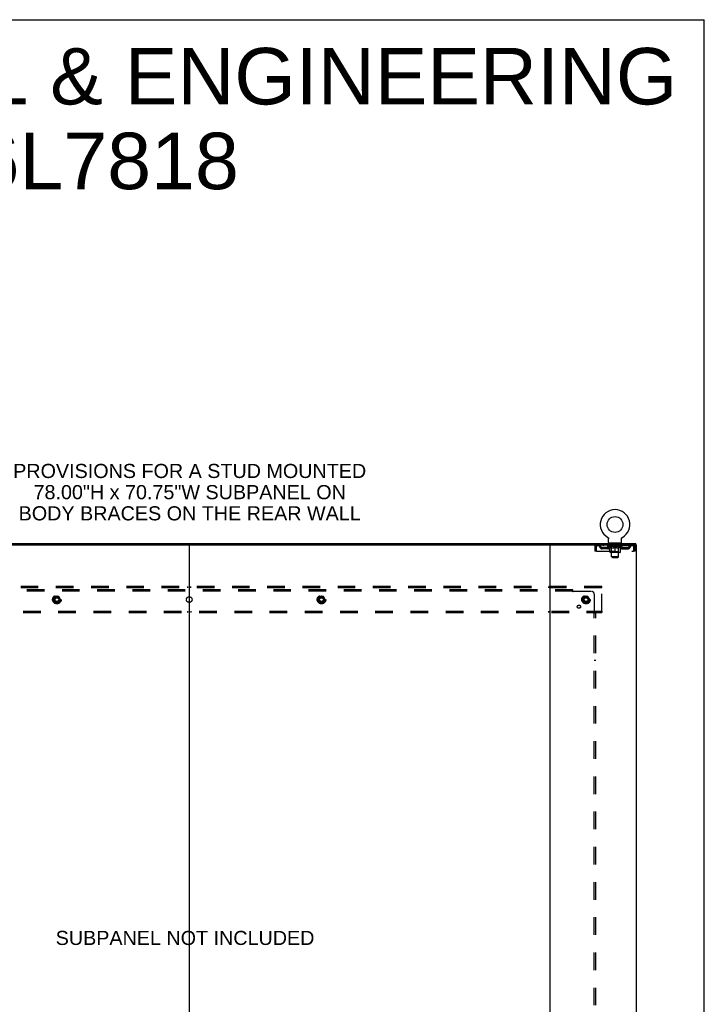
# Model space of a CAD drawing. Header units: inches. Extents: x 0 to 278, y 0 to 180.
# Tile 78 of 78: x 219 to 278, y 94 to 180. Entities that reach past the tile are written whole.
import ezdxf

# ---------------------------------------------------------------- set-up
doc = ezdxf.new("R2010")
doc.units = ezdxf.units.IN
doc.header["$LTSCALE"] = 15.310625
doc.header["$MEASUREMENT"] = 0
doc.linetypes.add('DOT', pattern=[0.2, 0.1, -0.1])
doc.linetypes.add('HIDDEN', pattern=[0.2, 0.1, -0.1])
doc.layers.get('0').update_dxf_attribs({"linetype": 'CONTINUOUS'})
for name, color, linetype in [('DEFAULT_2', 8, 'HIDDEN'), ('DIMENSIONS', 7, 'CONTINUOUS'), ('SUBPANEL', 7, 'CONTINUOUS')]:
    doc.layers.add(name, color=color, linetype=linetype)
doc.styles.get("Standard").update_dxf_attribs({"font": 'arial.ttf'})

msp = doc.modelspace()

# ---------------------------------------------------------------- linework, layer by layer
at = {"color": 7, "linetype": 'Continuous'}
for p, q in [((0, 180.125), (278.375, 180.125)), ((278.375, 0), (278.375, 180.125)), ((202.16, 134.463), (265.028, 134.463)), ((233.594, 134.463), (233.594, 48.671)), ((269.98, 135.105), (269.98, 135.105)), ((269.98, 135.105), (269.984, 135.102)), ((269.982, 135.103), (269.981, 135.104)), ((269.984, 135.102), (269.988, 135.099)), ((269.988, 135.099), (269.992, 135.096)), ((269.992, 135.097), (269.997, 135.093)), ((269.996, 135.094), (270, 135.09)), ((270, 135.09), (270.004, 135.087)), ((270.004, 135.087), (270.008, 135.084)), ((270.008, 135.084), (270.012, 135.08)), ((270.012, 135.08), (270.015, 135.076)), ((270.015, 135.076), (270.018, 135.072)), ((270.018, 135.073), (270.022, 135.069)), ((270.022, 135.069), (270.025, 135.064)), ((270.025, 135.065), (270.028, 135.06)), ((270.028, 135.06), (270.03, 135.056)), ((270.03, 135.056), (270.033, 135.052)), ((270.033, 135.052), (270.036, 135.047)), ((270.035, 135.047), (270.038, 135.043)), ((270.038, 135.043), (270.04, 135.038)), ((270.04, 135.038), (270.042, 135.033)), ((270.042, 135.034), (270.044, 135.029)), ((270.044, 135.029), (270.045, 135.024)), ((270.045, 135.024), (270.047, 135.019)), ((270.047, 135.019), (270.048, 135.014)), ((270.048, 135.014), (270.049, 135.009)), ((270.049, 135.009), (270.05, 135.004)), ((270.05, 135.004), (270.051, 134.999)), ((270.051, 134.999), (270.052, 134.994)), ((270.052, 134.984), (270.052, 134.98)), ((270.052, 134.666), (270.052, 134.98)), ((270.115, 134.597), (270.115, 134.567)), ((271.115, 134.597), (270.115, 134.597)), ((271.115, 134.597), (271.115, 134.567)), ((271.177, 134.666), (271.177, 134.98)), ((271.178, 134.994), (271.179, 134.999)), ((271.178, 134.989), (271.178, 134.994)), ((271.179, 134.999), (271.18, 135.004)), ((271.18, 135.009), (271.182, 135.014)), ((271.18, 135.004), (271.18, 135.009)), ((271.182, 135.014), (271.183, 135.019)), ((271.183, 135.019), (271.184, 135.024)), ((271.184, 135.024), (271.186, 135.029)), ((271.186, 135.029), (271.188, 135.034)), ((271.19, 135.038), (271.192, 135.043)), ((271.192, 135.043), (271.194, 135.047)), ((271.194, 135.047), (271.197, 135.052)), ((271.197, 135.052), (271.199, 135.056)), ((271.199, 135.056), (271.202, 135.06)), ((271.202, 135.06), (271.205, 135.065)), ((271.205, 135.064), (271.208, 135.069)), ((271.208, 135.069), (271.211, 135.073)), ((271.211, 135.072), (271.215, 135.076)), ((271.218, 135.08), (271.222, 135.084)), ((271.225, 135.087), (271.229, 135.09)), ((271.233, 135.093), (271.237, 135.096)), ((271.237, 135.096), (271.242, 135.099)), ((271.242, 135.099), (271.246, 135.102)), ((271.242, 135.099), (271.243, 135.1)), ((271.246, 135.102), (271.25, 135.105)), ((271.249, 135.104), (271.247, 135.103)), ((272.417, 134.463), (272.417, 134.567))]:
    msp.add_line(p, q, dxfattribs=at)
at = {"color": 3, "linetype": 'Continuous'}
for p, q in [((194.771, 134.567), (272.417, 134.567)), ((264.969, 48.671), (264.969, 134.463)), ((265.028, 134.463), (272.469, 134.463)), ((272.469, 48.671), (272.469, 134.463))]:
    msp.add_line(p, q, dxfattribs=at)
at = {"color": 7, "linetype": 'Continuous'}
for points in [[(270.052, 134.994), (270.052, 134.989), (270.052, 134.984)], [(271.177, 134.98), (271.177, 134.984), (271.178, 134.989)], [(271.177, 134.98), (271.177, 134.984), (271.178, 134.989)], [(271.188, 135.033), (271.19, 135.038), (271.192, 135.043)], [(271.215, 135.076), (271.218, 135.08), (271.222, 135.084)], [(271.222, 135.084), (271.226, 135.087), (271.229, 135.09)], [(271.229, 135.09), (271.233, 135.094), (271.237, 135.097)]]:
    msp.add_lwpolyline(points, dxfattribs=at)
msp.add_circle((270.615, 136.225), 0.688, dxfattribs=at)
for centre, radius, start, end in [((270.615, 136.225), 1.288, 299.50527, 240.49473), ((270.121, 134.666), 0.069, 180, 265), ((271.108, 134.666), 0.069, 275, 360)]:
    msp.add_arc(centre, radius, start, end, dxfattribs=at)
at = {"layer": 'DEFAULT_2', "color": 8, "linetype": 'HIDDEN'}
for p, q in [((269.032, 134.463), (269.032, 134.359)), ((269.584, 134.463), (269.584, 134.359)), ((269.98, 135.105), (269.98, 135.105)), ((269.987, 135.1), (269.988, 135.099)), ((270.177, 134.359), (270.177, 134.463)), ((270.212, 134.597), (270.212, 134.567)), ((270.25, 134.507), (270.25, 134.587)), ((270.32, 134.497), (270.26, 134.497)), ((270.315, 133.416), (270.315, 134.487)), ((270.97, 134.497), (270.91, 134.497)), ((270.915, 133.416), (270.915, 134.487)), ((270.98, 134.507), (270.98, 134.587)), ((271.018, 134.597), (271.018, 134.567)), ((271.052, 134.359), (271.052, 134.463)), ((271.25, 135.105), (271.25, 135.105)), ((271.646, 134.463), (271.646, 134.359)), ((272.198, 134.463), (272.198, 134.359)), ((268.865, 134.296), (268.865, 133.9)), ((268.865, 134.296), (268.969, 134.296)), ((268.969, 133.9), (268.865, 133.9)), ((268.969, 134.296), (268.969, 133.9)), ((268.999, 133.9), (268.999, 134.296)), ((268.999, 133.9), (272.231, 133.9)), ((272.198, 134.359), (269.032, 134.359)), ((269.5, 134.108), (269.5, 134.212)), ((269.983, 134.212), (269.5, 134.212)), ((269.983, 134.108), (269.5, 134.108)), ((269.75, 134.108), (269.75, 134.212)), ((269.982, 134.312), (269.982, 134.359)), ((271.248, 134.312), (269.982, 134.312)), ((270.141, 134.2), (269.982, 134.312)), ((269.991, 134.352), (269.991, 134.359)), ((270, 134.349), (270, 134.352)), ((270, 134.349), (271.23, 134.349)), ((270.009, 134.349), (270.009, 134.352)), ((270.01, 134.349), (270.01, 134.352)), ((270.02, 134.352), (270.02, 134.359)), ((270.036, 134.349), (270.036, 134.352)), ((270.038, 134.349), (270.038, 134.352)), ((270.066, 134.352), (270.066, 134.359)), ((270.081, 134.349), (270.081, 134.352)), ((270.084, 134.349), (270.084, 134.352)), ((270.288, 134.352), (270.087, 134.352)), ((270.13, 134.352), (270.13, 134.359)), ((270.131, 134.349), (270.131, 134.352)), ((270.132, 134.349), (270.132, 134.352)), ((270.135, 134.349), (270.135, 134.352)), ((270.141, 134.2), (270.151, 134.2)), ((270.142, 134.349), (270.142, 134.352)), ((270.142, 134.349), (270.142, 134.352)), ((270.146, 134.349), (270.146, 134.352)), ((270.149, 134.349), (270.149, 134.353)), ((270.151, 133.837), (270.151, 134.244)), ((270.153, 134.349), (270.153, 134.352)), ((270.167, 134.349), (270.167, 134.352)), ((270.186, 134.349), (270.186, 134.354)), ((270.186, 134.349), (270.186, 134.352)), ((271.041, 133.8), (270.188, 133.8)), ((270.206, 134.349), (270.206, 134.352)), ((270.208, 134.352), (270.208, 134.359)), ((270.218, 134.349), (270.218, 134.352)), ((270.222, 134.349), (270.222, 134.352)), ((270.231, 134.349), (270.231, 134.352)), ((270.242, 134.349), (270.242, 134.356)), ((270.258, 134.349), (270.258, 134.352)), ((270.261, 134.349), (270.261, 134.352)), ((270.302, 133.84), (270.262, 133.8)), ((270.288, 134.349), (270.288, 134.352)), ((270.355, 134.352), (270.293, 134.352)), ((270.294, 134.2), (270.474, 134.2)), ((270.298, 134.352), (270.298, 134.359)), ((270.302, 133.84), (270.302, 134.309)), ((270.928, 133.84), (270.302, 133.84)), ((270.305, 134.349), (270.305, 134.352)), ((270.31, 134.349), (270.31, 134.352)), ((270.316, 134.349), (270.316, 134.357)), ((270.32, 134.349), (270.32, 134.352)), ((270.331, 134.349), (270.331, 134.352)), ((270.355, 134.349), (270.355, 134.352)), ((270.43, 134.352), (270.371, 134.352)), ((270.391, 134.349), (270.391, 134.352)), ((270.398, 134.352), (270.398, 134.359)), ((270.402, 134.349), (270.402, 134.352)), ((270.404, 134.349), (270.404, 134.358)), ((270.407, 134.349), (270.407, 134.352)), ((270.415, 134.349), (270.415, 134.352)), ((270.43, 134.349), (270.43, 134.352)), ((270.51, 134.352), (270.456, 134.352)), ((270.469, 134.349), (270.469, 134.352)), ((270.5, 134.352), (270.578, 134.356)), ((270.505, 134.352), (270.505, 134.359)), ((270.505, 134.358), (270.505, 134.359)), ((270.505, 134.352), (270.505, 134.358)), ((270.505, 134.349), (270.505, 134.352)), ((270.509, 134.349), (270.509, 134.352)), ((270.51, 134.349), (270.51, 134.352)), ((270.511, 134.349), (270.511, 134.352)), ((270.546, 134.352), (270.61, 134.352)), ((270.551, 134.349), (270.551, 134.352)), ((270.557, 134.352), (270.557, 134.355)), ((270.578, 134.352), (270.578, 134.356)), ((270.594, 134.349), (270.594, 134.352)), ((270.612, 134.352), (270.612, 134.352)), ((270.612, 134.349), (270.612, 134.352)), ((270.612, 134.349), (270.612, 134.352)), ((270.615, 134.352), (270.615, 134.359)), ((270.615, 134.359), (270.729, 134.352)), ((270.615, 133.8), (270.615, 134.244)), ((270.617, 134.349), (270.617, 134.352)), ((270.617, 134.352), (270.618, 134.352)), ((270.618, 134.349), (270.618, 134.352)), ((270.636, 134.349), (270.636, 134.352)), ((270.636, 134.352), (270.684, 134.352)), ((270.678, 134.349), (270.678, 134.352)), ((270.719, 134.349), (270.719, 134.352)), ((270.719, 134.349), (270.719, 134.352)), ((270.719, 134.352), (270.774, 134.352)), ((270.72, 134.349), (270.72, 134.352)), ((270.724, 134.358), (270.725, 134.359)), ((270.724, 134.352), (270.724, 134.358)), ((270.724, 134.349), (270.724, 134.352)), ((270.725, 134.352), (270.725, 134.359)), ((270.756, 134.2), (270.936, 134.2)), ((270.761, 134.349), (270.761, 134.352)), ((270.8, 134.349), (270.8, 134.352)), ((270.8, 134.352), (270.859, 134.352)), ((270.815, 134.349), (270.815, 134.352)), ((270.823, 134.349), (270.823, 134.352)), ((270.825, 134.349), (270.825, 134.358)), ((270.828, 134.349), (270.828, 134.352)), ((270.831, 134.352), (270.831, 134.359)), ((270.839, 134.349), (270.839, 134.352)), ((270.875, 134.349), (270.875, 134.352)), ((270.875, 134.352), (270.937, 134.352)), ((270.899, 134.349), (270.899, 134.352)), ((270.91, 134.349), (270.91, 134.352)), ((270.914, 134.349), (270.914, 134.357)), ((270.92, 134.349), (270.92, 134.352)), ((270.925, 134.349), (270.925, 134.352)), ((270.928, 133.84), (270.928, 134.309)), ((270.928, 133.84), (270.967, 133.8)), ((270.932, 134.352), (270.932, 134.359)), ((270.942, 134.349), (270.942, 134.352)), ((270.942, 134.352), (271.143, 134.352)), ((270.969, 134.349), (270.969, 134.352)), ((270.972, 134.349), (270.972, 134.352)), ((270.988, 134.349), (270.988, 134.356)), ((270.999, 134.349), (270.999, 134.352)), ((271.008, 134.349), (271.008, 134.352)), ((271.012, 134.349), (271.012, 134.352)), ((271.022, 134.352), (271.022, 134.359)), ((271.023, 134.349), (271.023, 134.352)), ((271.044, 134.349), (271.044, 134.354)), ((271.044, 134.349), (271.044, 134.352)), ((271.062, 134.349), (271.062, 134.352)), ((271.077, 134.349), (271.077, 134.352)), ((271.078, 133.837), (271.078, 134.244)), ((271.078, 134.2), (271.089, 134.2)), ((271.081, 134.349), (271.081, 134.353)), ((271.084, 134.349), (271.084, 134.352)), ((271.088, 134.349), (271.088, 134.352)), ((271.088, 134.349), (271.088, 134.352)), ((271.089, 134.2), (271.248, 134.312)), ((271.095, 134.349), (271.095, 134.352)), ((271.098, 134.349), (271.098, 134.352)), ((271.099, 134.349), (271.099, 134.352)), ((271.1, 134.352), (271.1, 134.359)), ((271.146, 134.349), (271.146, 134.352)), ((271.149, 134.349), (271.149, 134.352)), ((271.163, 134.352), (271.163, 134.359)), ((271.192, 134.349), (271.192, 134.352)), ((271.194, 134.349), (271.194, 134.352)), ((271.21, 134.352), (271.21, 134.359)), ((271.22, 134.349), (271.22, 134.352)), ((271.221, 134.349), (271.221, 134.352)), ((271.23, 134.349), (271.23, 134.352)), ((271.239, 134.352), (271.239, 134.359)), ((271.247, 134.212), (271.729, 134.212)), ((271.247, 134.108), (271.729, 134.108)), ((271.248, 134.312), (271.248, 134.359)), ((271.479, 134.108), (271.479, 134.212)), ((271.729, 134.108), (271.729, 134.212)), ((272.231, 134.296), (272.231, 133.9)), ((272.261, 133.9), (272.261, 134.296)), ((272.365, 134.296), (272.261, 134.296)), ((272.365, 133.9), (272.261, 133.9)), ((272.365, 133.9), (272.365, 134.296)), ((270.915, 133.416), (270.315, 133.416)), ((270.384, 133.347), (270.315, 133.416)), ((270.384, 133.347), (270.846, 133.347)), ((270.846, 133.347), (270.915, 133.416)), ((269.469, 130.817), (197.719, 130.817)), ((269.469, 130.713), (197.719, 130.713)), ((233.444, 130.817), (233.444, 130.713)), ((233.744, 130.713), (233.744, 130.817)), ((264.819, 130.817), (264.819, 130.713)), ((265.119, 130.817), (265.119, 130.713)), ((269.469, 130.713), (269.469, 130.817)), ((269.469, 128.671), (269.469, 130.713)), ((221.931, 129.964), (221.776, 129.697)), ((221.776, 129.687), (221.931, 129.419)), ((222.248, 129.969), (221.939, 129.969)), ((222.248, 129.414), (221.939, 129.414)), ((222.411, 129.697), (222.257, 129.964)), ((222.257, 129.419), (222.411, 129.687)), ((244.931, 129.964), (244.776, 129.697)), ((244.776, 129.687), (244.931, 129.419)), ((245.248, 129.969), (244.939, 129.969)), ((245.248, 129.414), (244.939, 129.414)), ((245.411, 129.697), (245.257, 129.964)), ((245.257, 129.419), (245.411, 129.687)), ((267.931, 129.964), (267.776, 129.697)), ((267.776, 129.687), (267.931, 129.419)), ((268.248, 129.969), (267.939, 129.969)), ((268.248, 129.414), (267.939, 129.414)), ((268.411, 129.697), (268.257, 129.964)), ((268.257, 129.419), (268.411, 129.687)), ((197.719, 128.671), (269.469, 128.671)), ((197.719, 128.567), (269.469, 128.567)), ((233.444, 128.671), (233.444, 128.567)), ((233.744, 128.671), (233.744, 128.567)), ((264.819, 128.671), (264.819, 128.567)), ((265.119, 128.671), (265.119, 128.567)), ((269.469, 128.671), (269.469, 128.567))]:
    msp.add_line(p, q, dxfattribs=at)
for points in [[(269.032, 134.463), (269.03, 134.462), (269.027, 134.458), (269.025, 134.453), (269.022, 134.446), (269.02, 134.437), (269.018, 134.426), (269.015, 134.414), (269.013, 134.4), (269.011, 134.384), (269.008, 134.368), (269.006, 134.351), (269.004, 134.333), (269.001, 134.314), (268.999, 134.296)], [(272.203, 134.458), (272.2, 134.462), (272.198, 134.463)], [(272.203, 134.458), (272.205, 134.453), (272.207, 134.446), (272.21, 134.437), (272.212, 134.426), (272.214, 134.414), (272.217, 134.4), (272.219, 134.384), (272.221, 134.368), (272.224, 134.351), (272.226, 134.333), (272.229, 134.314), (272.231, 134.296)], [(269.032, 134.359), (269.03, 134.358), (269.027, 134.357), (269.025, 134.355), (269.022, 134.352), (269.02, 134.349), (269.018, 134.345), (269.015, 134.34), (269.013, 134.335), (269.011, 134.329), (269.008, 134.323), (269.006, 134.316), (269.004, 134.31), (269.001, 134.303), (268.999, 134.296)], [(270.301, 134.2), (270.277, 134.205), (270.252, 134.21), (270.227, 134.217), (270.202, 134.225), (270.177, 134.234), (270.151, 134.244)], [(270.151, 134.243), (270.176, 134.233), (270.2, 134.225), (270.224, 134.217), (270.247, 134.211), (270.271, 134.205), (270.294, 134.2)], [(270.615, 134.244), (270.589, 134.234), (270.563, 134.225), (270.538, 134.217), (270.513, 134.21), (270.489, 134.205), (270.464, 134.2)], [(270.474, 134.2), (270.497, 134.205), (270.52, 134.211), (270.544, 134.217), (270.567, 134.225), (270.591, 134.233), (270.615, 134.242)], [(270.766, 134.2), (270.741, 134.205), (270.716, 134.211), (270.691, 134.217), (270.666, 134.225), (270.641, 134.234), (270.615, 134.244)], [(270.615, 134.242), (270.639, 134.233), (270.663, 134.224), (270.687, 134.217), (270.71, 134.21), (270.733, 134.205), (270.756, 134.2)], [(271.078, 134.244), (271.053, 134.234), (271.027, 134.225), (271.002, 134.217), (270.978, 134.21), (270.953, 134.205), (270.928, 134.2)], [(270.936, 134.2), (270.959, 134.205), (270.983, 134.211), (271.006, 134.217), (271.03, 134.225), (271.054, 134.233), (271.078, 134.243)], [(272.21, 134.349), (272.207, 134.352), (272.205, 134.355), (272.203, 134.357), (272.2, 134.358), (272.198, 134.359)], [(272.21, 134.349), (272.212, 134.345), (272.214, 134.34), (272.217, 134.335), (272.219, 134.329), (272.221, 134.323), (272.224, 134.316), (272.226, 134.31), (272.229, 134.303), (272.231, 134.296)]]:
    msp.add_lwpolyline(points, dxfattribs=at)
for centre, radius in [((222.094, 129.692), 0.372), ((222.094, 129.692), 0.356), ((222.094, 129.692), 0.312), ((222.094, 129.692), 0.204), ((222.094, 129.692), 0.188), ((222.094, 129.692), 0.183), ((222.094, 129.692), 0.165), ((245.094, 129.692), 0.372), ((245.094, 129.692), 0.356), ((245.094, 129.692), 0.312), ((245.094, 129.692), 0.204), ((245.094, 129.692), 0.188), ((245.094, 129.692), 0.183), ((245.094, 129.692), 0.165), ((268.094, 129.692), 0.372), ((268.094, 129.692), 0.356), ((268.094, 129.692), 0.312), ((268.094, 129.692), 0.204), ((268.094, 129.692), 0.188), ((268.094, 129.692), 0.183), ((268.094, 129.692), 0.165)]:
    msp.add_circle(centre, radius, dxfattribs=at)
at = {"layer": 'DEFAULT_2', "color": 8, "linetype": 'DOT'}
for centre in [(222.094, 129.692), (245.094, 129.692), (268.094, 129.692)]:
    msp.add_circle(centre, 0.17, dxfattribs=at)
at = {"layer": 'DEFAULT_2', "color": 8, "linetype": 'HIDDEN'}
for centre, radius, start, end in [((269.032, 134.296), 0.167, 90, 180), ((269.211, 134.296), 0.167, 8.07163, 90), ((270.272, 134.296), 0.167, 90, 171.92837), ((270.121, 134.666), 0.069, 265, 270), ((270.24, 134.587), 0.01, 0, 90), ((270.26, 134.507), 0.01, 180, 270), ((270.305, 134.487), 0.01, 0, 90), ((270.925, 134.487), 0.01, 90, 180), ((270.957, 134.296), 0.167, 8.07163, 90), ((270.97, 134.507), 0.01, 270, 360), ((270.99, 134.587), 0.01, 90, 180), ((271.108, 134.666), 0.069, 270, 275), ((272.019, 134.296), 0.167, 90, 171.92837), ((272.198, 134.296), 0.167, 0, 90), ((269.032, 134.296), 0.063, 90, 180), ((269.212, 134.296), 0.0625, 7.98631, 90), ((269.5, 134.337), 0.229, 187.98631, 270), ((269.5, 134.337), 0.125, 188.07163, 270), ((269.983, 134.337), 0.125, 270, 351.92837), ((269.983, 134.337), 0.229, 270, 352.01369), ((270.188, 133.837), 0.0371, 180, 270), ((270.272, 134.296), 0.0625, 90, 172.01369), ((270.262, 134.309), 0.0398, 0, 90), ((270.967, 134.309), 0.0398, 90, 180), ((270.958, 134.296), 0.0625, 7.98631, 90), ((271.247, 134.337), 0.229, 187.98631, 270), ((271.041, 133.837), 0.0371, 270, 360), ((271.247, 134.337), 0.125, 188.07163, 270), ((271.729, 134.337), 0.125, 270, 351.92837), ((271.729, 134.337), 0.229, 270, 352.01369), ((272.018, 134.296), 0.0625, 90, 172.01369), ((272.198, 134.296), 0.063, 0, 90), ((221.785, 129.692), 0.01, 150.01268, 209.98829), ((221.939, 129.959), 0.01, 90.01235, 149.98915), ((221.939, 129.424), 0.01, 210.01204, 269.98872), ((222.248, 129.959), 0.01, 30.01204, 89.98872), ((222.248, 129.424), 0.01, 270.01235, 329.98915), ((222.403, 129.692), 0.01, 330.01268, 29.98829), ((244.785, 129.692), 0.01, 150.01268, 209.98829), ((244.939, 129.959), 0.01, 90.01235, 149.98915), ((244.939, 129.424), 0.01, 210.01204, 269.98872), ((245.248, 129.959), 0.01, 30.01204, 89.98872), ((245.248, 129.424), 0.01, 270.01235, 329.98915), ((245.403, 129.692), 0.01, 330.01268, 29.98829), ((267.785, 129.692), 0.01, 150.01268, 209.98829), ((267.939, 129.959), 0.01, 90.01235, 149.98915), ((267.939, 129.424), 0.01, 210.01204, 269.98872), ((268.248, 129.959), 0.01, 30.01204, 89.98872), ((268.248, 129.424), 0.01, 270.01235, 329.98915), ((268.403, 129.692), 0.01, 330.01268, 29.98829)]:
    msp.add_arc(centre, radius, start, end, dxfattribs=at)
for centre, major_axis, ratio, start_param, end_param in [((270.615, 134.359), (0.633, 0.007), 0.05963, 2.96643, 3.140963), ((269.962, 134.347), (0.198, 0), 0.060556, 0.430652, 1.470503), ((270.615, 134.359), (0.633, 0), 0.060556, -3.141593, -2.96706), ((269.962, 134.34), (0.198, 0.002), 0.05963, 1.376596, 1.469874), ((270.615, 134.359), (0.633, 0.013), 0.05688, 2.791345, 2.965878), ((269.937, 134.347), (0.198, 0.002), 0.05963, 0.25549, 1.295341), ((270.006, 134.347), (0.198, -0.002), 0.05963, 0.605815, 1.645666), ((270.615, 134.359), (0.633, -0.007), 0.05963, -2.96643, -2.791898), ((270.006, 134.34), (0.198, 0), 0.060556, 1.551758, 1.645036), ((269.937, 134.34), (0.198, 0.004), 0.05688, 1.20151, 1.294789), ((270.007, 134.342), (0.164, 0.002), 0.05963, 1.065228, 1.614276), ((269.987, 134.342), (0.164, 0.003), 0.05688, 0.890143, 1.43919), ((270.045, 134.342), (0.164, 0), 0.060556, 1.240391, 1.789438), ((270.615, 134.359), (0.633, 0.019), 0.052395, 2.616403, 2.790936), ((269.934, 134.347), (0.198, 0.004), 0.05688, 0.080405, 1.120256), ((270.069, 134.347), (0.198, -0.004), 0.05688, 0.7809, 1.820751), ((270.615, 134.359), (0.633, -0.013), 0.05688, -2.791345, -2.616812), ((270.069, 134.34), (0.198, -0.002), 0.05963, 1.72692, 1.820198), ((269.934, 134.34), (0.198, 0.006), 0.052395, 1.026568, 1.119847), ((269.987, 134.342), (0.164, 0.005), 0.052395, 0.715201, 1.264248), ((270.101, 134.342), (0.164, -0.002), 0.05963, 1.415553, 1.9646), ((270.615, 134.359), (0.633, 0.025), 0.046319, 2.441654, 2.616187), ((270.148, 134.347), (0.198, -0.006), 0.052395, 0.955842, 1.995693), ((270.615, 134.359), (0.633, -0.019), 0.052395, -2.616403, -2.44187), ((269.951, 134.347), (0.198, 0.006), 0.052395, -0.094537, 0.945314), ((270.148, 134.34), (0.198, -0.004), 0.05688, 1.902006, 1.995284), ((269.951, 134.34), (0.198, 0.008), 0.046319, 0.851819, 0.945098), ((270.005, 134.342), (0.164, 0.006), 0.046319, 0.540452, 1.089499), ((270.172, 134.342), (0.164, -0.003), 0.05688, 1.590638, 2.139686), ((270.615, 134.359), (0.633, 0.029), 0.038841, 2.267123, 2.441656), ((270.241, 134.347), (0.198, -0.008), 0.046319, 1.130591, 2.170442), ((269.988, 134.347), (0.198, 0.008), 0.046319, -0.269286, 0.770565), ((270.615, 134.359), (0.633, -0.025), 0.046319, -2.441654, -2.267121), ((270.241, 134.34), (0.198, -0.006), 0.052395, 2.076947, 2.170226), ((269.988, 134.34), (0.198, 0.009), 0.038841, 0.677289, 0.770567), ((270.042, 134.342), (0.164, 0.008), 0.038841, 0.365921, 0.914969), ((270.257, 134.342), (0.164, -0.005), 0.052395, 1.76558, 2.314627), ((270.615, 134.359), (0.633, 0.033), 0.030195, 2.09281, 2.267343), ((270.346, 134.347), (0.198, -0.009), 0.038841, 1.305122, 2.344973), ((270.044, 134.347), (0.198, 0.009), 0.038841, -0.443817, 0.596034), ((270.615, 134.359), (0.633, -0.029), 0.038841, -2.267123, -2.092591), ((270.346, 134.34), (0.198, -0.008), 0.046319, 2.251696, 2.344975), ((270.044, 134.34), (0.198, 0.01), 0.030195, 0.502975, 0.596254), ((270.096, 134.342), (0.164, 0.009), 0.030195, 0.191608, 0.740655), ((270.352, 134.342), (0.164, -0.006), 0.046319, 1.940329, 2.489376), ((270.118, 134.347), (0.198, 0.01), 0.030195, -0.61813, 0.421721), ((270.615, 134.359), (0.633, 0.036), 0.020645, 1.918687, 2.09322), ((270.459, 134.347), (0.198, -0.01), 0.030195, 1.479435, 2.519286), ((270.615, 134.359), (0.633, -0.033), 0.030195, -2.09281, -1.918277), ((270.459, 134.34), (0.198, -0.009), 0.038841, 2.426227, 2.519505), ((270.118, 134.34), (0.198, 0.011), 0.020645, 0.328852, 0.422131), ((270.167, 134.342), (0.164, 0.009), 0.020645, 0.017485, 0.566532), ((270.456, 134.342), (0.164, -0.008), 0.038841, 2.11486, 2.663907), ((270.206, 134.347), (0.198, 0.011), 0.020645, -0.792253, 0.247598), ((270.615, 134.359), (0.633, 0.038), 0.010478, 1.744704, 1.919237), ((270.577, 134.347), (0.198, -0.011), 0.020645, 1.653558, 2.693409), ((270.615, 134.359), (0.633, -0.036), 0.020645, -1.918687, -1.744154), ((270.577, 134.34), (0.198, -0.01), 0.030195, 2.60054, 2.693819), ((270.206, 134.34), (0.198, 0.012), 0.010478, 0.154869, 0.248148), ((270.25, 134.342), (0.164, 0.01), 0.010478, 6.126688, 6.675735), ((270.564, 134.342), (0.164, -0.009), 0.030195, 2.289173, 2.83822), ((270.307, 134.347), (0.198, 0.012), 0.010478, -0.966236, -0.000846), ((270.696, 134.347), (0.198, -0.012), 0.010478, 1.827541, 2.867392), ((270.615, 134.359), (0.633, -0.038), 0.010478, -1.744704, -1.570171), ((270.696, 134.34), (0.198, -0.011), 0.020645, 2.774664, 2.867942), ((270.674, 134.342), (0.164, -0.009), 0.020645, 2.463296, 3.012344), ((270.534, 134.347), (0.198, 0.012), 0.010478, 0.274201, 1.314052), ((270.448, 134.342), (0.164, 0.01), 0.010478, -0.000298, 0.504314), ((270.418, 134.34), (0.198, 0.012), 0.010478, 0.192946, 0.399283), ((270.615, 134.359), (0.633, 0.038), 0.010478, -1.578586, -1.396888), ((270.812, 134.34), (0.198, -0.012), 0.010478, 2.948646, 3.041925), ((270.782, 134.342), (0.164, -0.01), 0.010478, 2.637279, 3.142076), ((270.653, 134.347), (0.198, 0.011), 0.020645, 0.448184, 1.488034), ((270.556, 134.342), (0.164, 0.009), 0.020645, 0.129249, 0.678296), ((270.534, 134.34), (0.198, 0.011), 0.020645, 0.273651, 0.366929), ((270.922, 134.347), (0.198, -0.012), 0.010478, -3.140747, -2.175357), ((270.615, 134.359), (0.633, 0.036), 0.020645, -1.397439, -1.222906), ((270.615, 134.359), (0.633, -0.038), 0.010478, 1.222355, 1.396888), ((270.771, 134.347), (0.198, 0.01), 0.030195, 0.622307, 1.662158), ((270.666, 134.342), (0.164, 0.009), 0.030195, 0.303372, 0.852419), ((270.98, 134.342), (0.164, -0.01), 0.010478, 2.749043, 3.29809), ((271.024, 134.347), (0.198, -0.011), 0.020645, 2.893995, 3.933846), ((270.653, 134.34), (0.198, 0.01), 0.030195, 0.447774, 0.541052), ((271.024, 134.34), (0.198, -0.012), 0.010478, 2.893445, 2.986723), ((270.615, 134.359), (0.633, 0.033), 0.030195, -1.223315, -1.048783), ((270.615, 134.359), (0.633, -0.036), 0.020645, 1.048373, 1.222906), ((270.884, 134.347), (0.198, 0.009), 0.038841, 0.79662, 1.836471), ((270.774, 134.342), (0.164, 0.008), 0.038841, 0.477686, 1.026733), ((271.063, 134.342), (0.164, -0.009), 0.020645, 2.57506, 3.124108), ((271.112, 134.347), (0.198, -0.01), 0.030195, 2.719872, 3.759723), ((270.988, 134.347), (0.198, 0.008), 0.046319, 0.971151, 2.011002), ((270.771, 134.34), (0.198, 0.009), 0.038841, 0.622087, 0.715366), ((271.112, 134.34), (0.198, -0.011), 0.020645, 2.719462, 2.812741), ((270.615, 134.359), (0.633, 0.029), 0.038841, -1.049002, -0.874469), ((270.615, 134.359), (0.633, -0.033), 0.030195, 0.87425, 1.048783), ((270.878, 134.342), (0.164, 0.006), 0.046319, 0.652216, 1.201263), ((271.082, 134.347), (0.198, 0.006), 0.052395, 1.1459, 2.185751), ((271.133, 134.342), (0.164, -0.009), 0.030195, 2.400937, 2.949985), ((271.186, 134.347), (0.198, -0.009), 0.038841, 2.545558, 3.585409), ((270.973, 134.342), (0.164, 0.005), 0.052395, 0.826965, 1.376012), ((270.884, 134.34), (0.198, 0.008), 0.046319, 0.796618, 0.889896), ((271.186, 134.34), (0.198, -0.01), 0.030195, 2.545339, 2.638617), ((271.161, 134.347), (0.198, 0.004), 0.05688, 1.320842, 2.360692), ((270.615, 134.359), (0.633, 0.025), 0.046319, -0.874471, -0.699939), ((270.615, 134.359), (0.633, -0.029), 0.038841, 0.699936, 0.874469), ((271.242, 134.347), (0.198, -0.008), 0.046319, 2.371028, 3.410879), ((271.188, 134.342), (0.164, -0.008), 0.038841, 2.226624, 2.775671), ((271.224, 134.347), (0.198, 0.002), 0.05963, 1.495927, 2.535778), ((271.058, 134.342), (0.164, 0.003), 0.05688, 1.001907, 1.550954), ((271.279, 134.347), (0.198, -0.006), 0.052395, 2.196279, 3.23613), ((270.988, 134.34), (0.198, 0.006), 0.052395, 0.971367, 1.064645), ((271.225, 134.342), (0.164, -0.006), 0.046319, 2.052093, 2.601141), ((271.268, 134.347), (0.198, 0), 0.060556, 1.671089, 2.71094), ((271.242, 134.34), (0.198, -0.009), 0.038841, 2.371026, 2.464304), ((271.296, 134.347), (0.198, -0.004), 0.05688, 2.021337, 3.061188), ((270.615, 134.359), (0.633, 0.019), 0.052395, -0.699723, -0.52519), ((270.615, 134.359), (0.633, -0.025), 0.046319, 0.525406, 0.699939), ((271.292, 134.347), (0.198, -0.002), 0.05963, 1.846251, 2.886102), ((271.129, 134.342), (0.164, 0.002), 0.05963, 1.176993, 1.72604), ((271.243, 134.342), (0.164, -0.005), 0.052395, 1.877344, 2.426392), ((271.184, 134.342), (0.164, 0), 0.060556, 1.352155, 1.901202), ((271.242, 134.342), (0.164, -0.003), 0.05688, 1.702402, 2.25145), ((271.223, 134.342), (0.164, -0.002), 0.05963, 1.527317, 2.076364), ((271.082, 134.34), (0.198, 0.004), 0.05688, 1.146309, 1.239587), ((271.279, 134.34), (0.198, -0.008), 0.046319, 2.196495, 2.289773), ((270.615, 134.359), (0.633, 0.013), 0.05688, -0.524781, -0.350248), ((270.615, 134.359), (0.633, -0.019), 0.052395, 0.350657, 0.52519), ((271.161, 134.34), (0.198, 0.002), 0.05963, 1.321394, 1.414673), ((271.296, 134.34), (0.198, -0.006), 0.052395, 2.021746, 2.115024), ((270.615, 134.359), (0.633, 0.007), 0.05963, -0.349695, -0.175162), ((270.615, 134.359), (0.633, -0.013), 0.05688, 0.175715, 0.350248), ((271.224, 134.34), (0.198, 0), 0.060556, 1.496556, 1.589835), ((271.292, 134.34), (0.198, -0.004), 0.05688, 1.846804, 1.940083), ((271.268, 134.34), (0.198, -0.002), 0.05963, 1.671719, 1.764997), ((270.615, 134.359), (0.633, 0), 0.060556, -0.174533, 0), ((270.615, 134.359), (0.633, -0.007), 0.05963, 0.000629, 0.175162)]:
    msp.add_ellipse(centre, major_axis=major_axis, ratio=ratio, start_param=start_param, end_param=end_param, dxfattribs=at)
at = {"layer": 'SUBPANEL', "color": 8, "linetype": 'HIDDEN'}
for p, q in [((266.938, 130.535), (200.25, 130.535)), ((266.938, 130.41), (200.25, 130.41)), ((262.813, 130.41), (262.813, 130.535)), ((266.938, 130.369), (266.938, 130.535)), ((266.973, 130.41), (268.563, 130.41)), ((268.813, 130.16), (268.813, 128.571)), ((268.772, 128.535), (268.938, 128.535)), ((268.813, 54.598), (268.813, 128.535)), ((268.831, 128.552), (268.824, 128.56)), ((268.938, 54.598), (268.938, 128.535)), ((268.813, 124.41), (268.938, 124.41))]:
    msp.add_line(p, q, dxfattribs=at)
for points in [[(266.938, 130.449), (266.939, 130.446), (266.941, 130.444), (266.943, 130.442), (266.945, 130.44), (266.946, 130.438), (266.948, 130.436), (266.95, 130.434), (266.951, 130.432), (266.953, 130.431), (266.955, 130.429), (266.96, 130.424)], [(266.938, 130.369), (266.94, 130.37), (266.941, 130.371), (266.943, 130.372), (266.945, 130.373), (266.947, 130.374), (266.948, 130.376), (266.95, 130.377), (266.952, 130.379), (266.953, 130.381), (266.955, 130.383), (266.956, 130.385), (266.958, 130.387), (266.959, 130.389), (266.96, 130.392)], [(266.96, 130.424), (266.962, 130.422), (266.964, 130.42), (266.966, 130.418), (266.968, 130.416), (266.97, 130.414), (266.971, 130.412), (266.973, 130.41)], [(266.96, 130.392), (266.963, 130.397), (266.965, 130.399), (266.967, 130.402), (266.968, 130.404), (266.97, 130.406), (266.971, 130.408), (266.973, 130.41)], [(268.772, 128.535), (268.773, 128.537), (268.773, 128.539), (268.774, 128.541), (268.775, 128.543), (268.777, 128.544), (268.778, 128.546), (268.78, 128.548), (268.781, 128.549), (268.783, 128.551), (268.785, 128.552), (268.787, 128.554), (268.789, 128.555), (268.792, 128.557), (268.794, 128.558), (268.799, 128.561)], [(268.799, 128.561), (268.802, 128.563), (268.804, 128.564), (268.806, 128.566), (268.809, 128.567), (268.811, 128.569), (268.813, 128.571)], [(268.824, 128.56), (268.822, 128.562), (268.82, 128.564), (268.818, 128.566), (268.816, 128.567), (268.814, 128.569), (268.813, 128.571)], [(268.851, 128.535), (268.849, 128.537), (268.846, 128.539), (268.844, 128.541), (268.842, 128.542), (268.84, 128.544), (268.838, 128.546), (268.836, 128.547), (268.835, 128.549), (268.833, 128.551), (268.831, 128.552)]]:
    msp.add_lwpolyline(points, dxfattribs=at)
for centre, radius in [((222.094, 129.692), 0.25), ((233.594, 129.692), 0.25), ((245.094, 129.692), 0.25), ((268.094, 129.692), 0.25), ((267.475, 129.073), 0.141)]:
    msp.add_circle(centre, radius, dxfattribs=at)
msp.add_arc((268.563, 130.16), 0.25, 0, 90, dxfattribs=at)

# ---------------------------------------------------------------- texts
at = {"layer": 'DIMENSIONS', "color": 2, "linetype": 'Continuous', "attachment_point": 2, "line_spacing_factor": 0.9}
for s, insert, char_height, width in [('SAGINAW CONTROL & ENGINEERING\\PSCE-N86L7818', (213.883, 177.668), 4.9125, 124.07258), ('PROVISIONS FOR A STUD MOUNTED\\P78.00"H x 70.75"W SUBPANEL ON\\PBODY BRACES ON THE REAR WALL', (233.638, 141.493), 1.22812, 30.63008), ('SUBPANEL NOT INCLUDED', (233.234, 100.881), 1.22812, 22.4578)]:
    msp.add_mtext(s, dxfattribs=dict(at, insert=insert, char_height=char_height, width=width))

doc.saveas('drawing.dxf')
